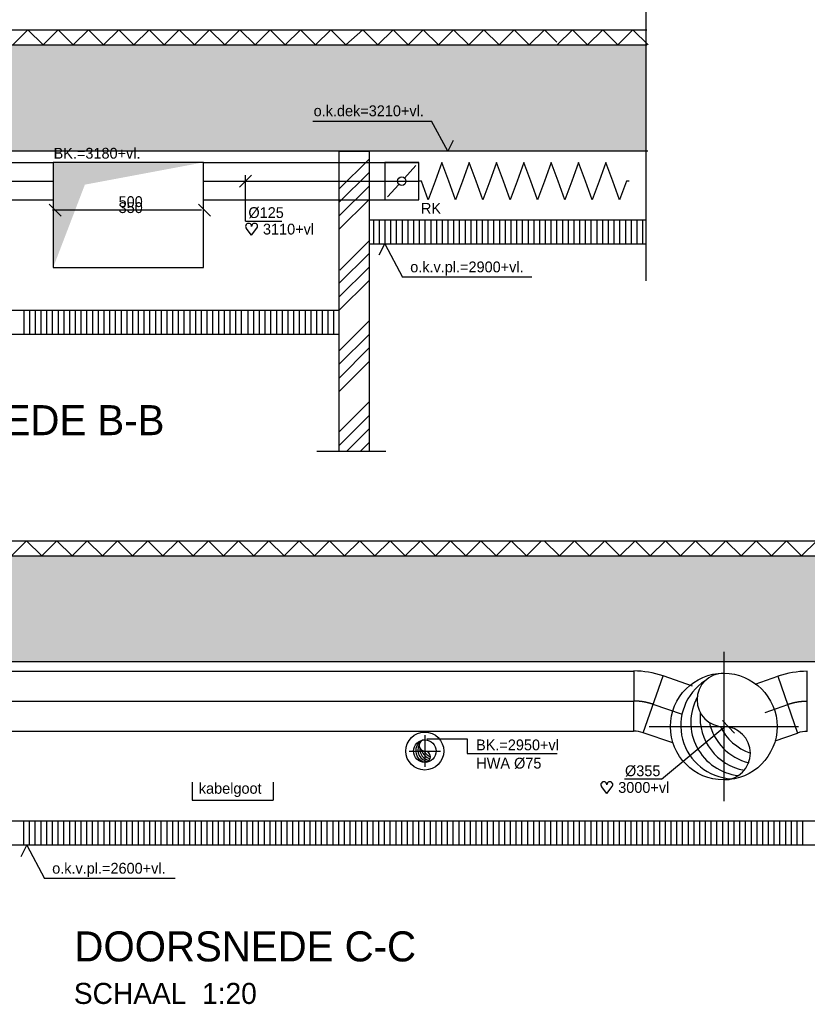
# Model space of a CAD drawing. Extents: x -36528 to 124080, y 290752 to 374852.
# Tile 47 of 66: x 77075 to 90178, y 309333 to 325719. Entities that reach past the tile are written whole.
import ezdxf
from ezdxf.enums import TextEntityAlignment as Align

# ---------------------------------------------------------------- set-up
doc = ezdxf.new("R2010")
doc.units = 0
doc.header["$LTSCALE"] = 100
for name, pattern in [('2322122', [47, 40, -7]), ('CENTER2', [11.25, 7.5, -1.25, 1.25, -1.25]), ('CENTER4', [5, 3.125, -0.625, 0.625, -0.625]), ('LURETOUR', [6, 4, -2])]:
    doc.linetypes.add(name, pattern=pattern)
doc.layers.get('0').update_dxf_attribs({"linetype": 'CONTINUOUS'})
for name, color, linetype in [('BOUW', 8, 'CONTINUOUS'), ('WL521---', 4, 'CONTINUOUS'), ('WL570---', 3, 'CONTINUOUS'), ('WL570---_HARTLIJN', 7, 'CONTINUOUS'), ('WL570---_RETOUR', 3, 'CONTINUOUS'), ('WL570---_TOEVOER', 3, 'CONTINUOUS'), ('WM561---', 1, 'CONTINUOUS'), ('WM570---', 1, 'CONTINUOUS')]:
    doc.layers.add(name, color=color, linetype=linetype)
doc.styles.add('BURO-018', font='BUROFONT.shx', dxfattribs={"height": 180})
doc.styles.add('BURO-035', font='BUROFONT.shx', dxfattribs={"height": 350})
doc.styles.add('BURO-050', font='BUROFONT.shx', dxfattribs={"height": 500})

# ---------------------------------------------------------------- blocks, each defined once
blk = doc.blocks.new('LU-1D-K-7D')
at = {"color": 0, "linetype": 'CONTINUOUS'}
for p, q in [((-0.5, 62.5), (0.5, 62.5)), ((-0.5, -62.5), (0.5, -62.5))]:
    blk.add_line(p, q, dxfattribs=at)
at = {"layer": 'WL570---_HARTLIJN', "linetype": 'CENTER2'}
blk.add_line((-0.5, 0), (0.5, 0), dxfattribs=at)
blk = doc.blocks.new('LU-2-KIZ')
at = {"color": 0, "linetype": 'CONTINUOUS'}
for p, q in [((-0.5, 0.5), (0.5, 0.5)), ((-0.5, -0.5), (-0.5, 0.5)), ((0.5, 0.5), (0.5, -0.5)), ((0.5, -0.5), (-0.5, -0.5))]:
    blk.add_line(p, q, dxfattribs=at)
for points in [[(-0.5, 0.5), (-0.2887, 0.2887), (0.5, 0.5)], [(-0.5, 0.5), (-0.2887, 0.2887), (-0.5, -0.5)]]:
    blk.add_solid(points, dxfattribs=at)
blk = doc.blocks.new('LU-1D-F-7D2BC')
at = {"color": 0, "linetype": 'CONTINUOUS'}
for p, q in [((-341.2, 0), (-318.5, 62.5)), ((-318.5, 62.5), (-295.7, 0)), ((-250.2, 0), (-227.5, 62.5)), ((-227.5, 62.5), (-204.7, 0)), ((-159.2, 0), (-136.5, 62.5)), ((-136.5, 62.5), (-113.7, 0)), ((-68.2, 0), (-45.5, 62.5)), ((-45.5, 62.5), (-22.7, 0)), ((22.7, 0), (45.5, 62.5)), ((45.5, 62.5), (68.2, 0)), ((113.7, 0), (136.5, 62.5)), ((136.5, 62.5), (159.2, 0)), ((204.7, 0), (227.5, 62.5)), ((227.5, 62.5), (250.2, 0)), ((295.7, 0), (318.5, 62.5)), ((318.5, 62.5), (341.2, 0)), ((-350, 0), (-341.2, 0)), ((-295.7, 0), (-273, -62.5)), ((-273, -62.5), (-250.2, 0)), ((-204.7, 0), (-182, -62.5)), ((-182, -62.5), (-159.2, 0)), ((-113.7, 0), (-91, -62.5)), ((-91, -62.5), (-68.2, 0)), ((-22.7, 0), (0, -62.5)), ((0, -62.5), (22.7, 0)), ((68.2, 0), (91, -62.5)), ((91, -62.5), (113.7, 0)), ((159.2, 0), (182, -62.5)), ((182, -62.5), (204.7, 0)), ((250.2, 0), (273, -62.5)), ((273, -62.5), (295.7, 0)), ((341.2, 0), (350, 0))]:
    blk.add_line(p, q, dxfattribs=at)
blk = doc.blocks.new('LU-1D-KL-7D70')
at = {"color": 0, "linetype": 'CONTINUOUS'}
for p, q in [((-56.4, 62.5), (-56.4, -62.5)), ((56.4, 62.5), (-56.4, 62.5)), ((47, 52), (9.5, 10.5)), ((56.4, -62.5), (56.4, 62.5)), ((-9.5, -10.5), (-47, -52)), ((-56.4, -62.5), (56.4, -62.5))]:
    blk.add_line(p, q, dxfattribs=at)
blk.add_circle((0, 0), 14.1, dxfattribs=at)
blk = doc.blocks.new('HART')
at = {"color": 1}
for q in [(-39.7, 52.4), (39.7, 52.4)]:
    blk.add_line((0, 0), q, dxfattribs=at)
for centre, start, end in [((-22.1, 65.7), 0, 217.18669), ((22.1, 65.7), 322.81331, 180)]:
    blk.add_arc(centre, 22.1, start, end, dxfattribs=at)
blk = doc.blocks.new('*U107', base_point=(5625, 350858))
at = {"color": 0, "linetype": 'CONTINUOUS'}
for p, q in [((5525, 351070), (5725, 351270)), ((5625, 350508), (5625, 351270)), ((5625, 350508), (6231, 350508))]:
    blk.add_line(p, q, dxfattribs=at)
at = {"layer": 'WM570---', "linetype": 'CONTINUOUS', "style": 'BURO-018'}
blk.add_text('%%c125', height=180, dxfattribs=at).set_placement((5675, 350558))
blk = doc.blocks.new('LU-1-KI2')
at = {"color": 0, "linetype": 'CONTINUOUS'}
blk.add_circle((0, 0), 0.5, dxfattribs=at)
for centre, start, end in [((0.0975, 0.0096), 122.9221, 266.96282), ((0.1913, 0.0381), 151.65219, 263.78191), ((0.2778, 0.0843), 174.6069, 260.27165), ((0.3536, 0.1464), 192.3501, 256.12328), ((0.4157, 0.2222), 206.10279, 250.64194)]:
    blk.add_arc(centre, 0.5, start, end, dxfattribs=at)
at = {"layer": 'WL570---_HARTLIJN', "linetype": 'CENTER4'}
for p, q in [((0, 0.7), (0, -0.7)), ((-0.7, 0), (0.7, 0))]:
    blk.add_line(p, q, dxfattribs=at)
at = {"layer": 'WL570---_HARTLIJN', "color": 0, "linetype": 'CONTINUOUS'}
for centre, start, end in [((0, 0.25), 90, 270), ((0, -0.25), 270, 90)]:
    blk.add_arc(centre, 0.25, start, end, dxfattribs=at)
blk = doc.blocks.new('LU-1D-K-C8')
at = {"color": 0, "linetype": 'CONTINUOUS'}
for p, q in [((-0.5, 100), (0.5, 100)), ((-0.5, -100), (0.5, -100))]:
    blk.add_line(p, q, dxfattribs=at)
at = {"layer": 'WL570---_HARTLIJN', "linetype": 'CENTER2'}
blk.add_line((-0.5, 0), (0.5, 0), dxfattribs=at)
blk = doc.blocks.new('LU-1D-B-1-C813C8')
at = {"color": 0, "linetype": 'CONTINUOUS'}
for p, q in [((-33.5, 100), (-33.5, -100)), ((64.2, -83.7), (-0.9, 105.4))]:
    blk.add_line(p, q, dxfattribs=at)
for radius in [100, 300]:
    blk.add_arc((-33.5, 200), radius, 270, 289, dxfattribs=at)
at = {"layer": 'WL570---_HARTLIJN', "linetype": 'CENTER4'}
blk.add_arc((-33.5, 200), 200, 270, 289, dxfattribs=at)

msp = doc.modelspace()

# ---------------------------------------------------------------- hatches: boundary and pattern name
at = {"layer": 'WM570---'}
h = msp.add_hatch(dxfattribs=at)
h.set_pattern_fill('AR-SAND', color=8, scale=5, style=0)
h.paths.add_polyline_path([(67721.234, 325299.631), (65987.019, 325299.631), (65987.019, 323532.037), (67721.234, 323532.037)])
h.paths.add_polyline_path([(74996.713, 325299.631), (67721.234, 325299.631), (67721.234, 323532.037), (74996.713, 323532.037)])
h.paths.add_polyline_path([(77906.024, 325299.631), (74996.713, 325299.631), (74996.713, 323532.037), (77906.024, 323532.037)])
h = msp.add_hatch(dxfattribs=at)
h.set_pattern_fill('AR-SAND', color=8, scale=5, style=0)
h.paths.add_polyline_path([(81528.587, 325299.631), (78656.5, 325299.631), (77906.024, 325299.631), (77906.024, 323532.037), (81528.587, 323532.037)])
h.paths.add_polyline_path([(86202.26, 325299.631), (81528.587, 325299.631), (81528.587, 323532.037), (86202.26, 323532.037)])
h.paths.add_polyline_path([(87499.437, 325299.631), (86202.26, 325299.631), (86202.26, 323532.037), (87499.437, 323532.037)])
h.paths.add_polyline_path([(77591.399, 323352.268), (79127.612, 323352.268), (79127.612, 323640.908), (77591.399, 323640.908)], flags=9)
h.paths.add_polyline_path([(81918.519, 324060.103), (83901.665, 324060.103), (83901.665, 324339.541), (81918.519, 324339.541)], flags=24)
h = msp.add_hatch(dxfattribs=at)
h.set_pattern_fill('AR-SAND', color=8, scale=5, style=0)
h.set_pattern_definition([(37.5, (-317912.17, -1040379.3), (-8.000156, 244.70662), [0, -193.04, 0, -215.9, 0, -206.375]), (7.5, (-317912.17, -1040379.3), (224.76164, 358.41255), [0, -104.14, 0, -173.99, 0, -66.675]), (327.5, (-318068.38, -1040379.3), (395.496185, 0.718592), [0, -63.5, 0, -228.6, 0, -298.45]), (317.5, (-318068.38, -1040379.3), (381.77823, 111.46466), [0, -31.75, 0, -149.86, 0, -171.45])])
h.paths.add_polyline_path([(68944.414, 316798.027), (68944.414, 315030.433), (71092.272, 315030.433), (71092.272, 316798.027)])
h.paths.add_polyline_path([(71092.272, 316798.027), (71092.272, 315030.433), (77878.572, 315030.433), (77878.572, 316798.027)])
h.paths.add_polyline_path([(84725.782, 315030.433), (84725.782, 316798.027), (84178.702, 316798.027), (77878.572, 316798.027), (77878.572, 315030.433)])
h.paths.add_polyline_path([(84725.782, 316798.027), (84725.782, 315030.433), (91444.327, 315030.433), (91444.327, 316798.027)])
h.paths.add_polyline_path([(91444.327, 315030.433), (93426.667, 315030.433), (93426.667, 316798.027), (91444.327, 316798.027)])
h.paths.add_polyline_path([(72921, 315409.339), (74904.146, 315409.339), (74904.146, 315688.777), (72921, 315688.777)], flags=24)

# ---------------------------------------------------------------- linework, layer by layer
at = {"layer": 'BOUW'}
for p, q in [((87499.437, 321372.466), (87499.437, 326096.64)), ((65987.019, 325549.631), (78656.5, 325549.631)), ((76958.684, 325299.631), (77210.611, 325549.631)), ((77210.611, 325549.631), (77462.538, 325299.631)), ((77462.538, 325299.631), (77714.465, 325549.631)), ((77714.465, 325549.631), (77966.392, 325299.631)), ((77966.392, 325299.631), (78218.319, 325549.631)), ((78218.319, 325549.631), (78470.246, 325299.631)), ((78470.246, 325299.631), (78722.172, 325549.631)), ((78656.5, 325549.631), (87510.429, 325549.631)), ((78722.172, 325549.631), (78974.099, 325299.631)), ((78974.099, 325299.631), (79226.026, 325549.631)), ((79226.026, 325549.631), (79477.953, 325299.631)), ((79477.953, 325299.631), (79729.88, 325549.631)), ((79729.88, 325549.631), (79981.807, 325299.631)), ((79981.807, 325299.631), (80233.734, 325549.631)), ((80233.734, 325549.631), (80485.661, 325299.631)), ((80485.661, 325299.631), (80737.588, 325549.631)), ((80737.588, 325549.631), (80989.515, 325299.631)), ((80989.515, 325299.631), (81241.442, 325549.631)), ((81241.442, 325549.631), (81493.369, 325299.631)), ((81493.369, 325299.631), (81745.296, 325549.631)), ((81745.296, 325549.631), (81997.223, 325299.631)), ((81997.223, 325299.631), (82249.15, 325549.631)), ((82249.15, 325549.631), (82501.077, 325299.631)), ((82501.077, 325299.631), (82781.724, 325549.631)), ((82781.724, 325549.631), (83033.651, 325299.631)), ((83033.651, 325299.631), (83285.578, 325549.631)), ((83285.578, 325549.631), (83537.505, 325299.631)), ((83537.505, 325299.631), (83789.432, 325549.631)), ((83789.432, 325549.631), (84041.359, 325299.631)), ((84041.359, 325299.631), (84293.286, 325549.631)), ((84293.286, 325549.631), (84545.213, 325299.631)), ((84545.213, 325299.631), (84797.14, 325549.631)), ((84797.14, 325549.631), (85049.067, 325299.631)), ((85049.067, 325299.631), (85300.994, 325549.631)), ((85300.994, 325549.631), (85552.921, 325299.631)), ((85552.921, 325299.631), (85804.848, 325549.631)), ((85804.848, 325549.631), (86013.38, 325342.693)), ((86017.952, 325299.631), (86269.879, 325549.631)), ((86269.879, 325549.631), (86521.806, 325299.631)), ((86521.806, 325299.631), (86773.733, 325549.631)), ((86773.733, 325549.631), (87025.66, 325299.631)), ((87025.66, 325299.631), (87277.587, 325549.631)), ((87277.587, 325549.631), (87529.514, 325299.631)), ((65987.019, 325299.631), (78656.5, 325299.631)), ((78656.5, 325299.631), (87510.429, 325299.631)), ((87523.348, 323532.037), (65987.019, 323532.037)), ((87499.437, 322382.037), (82888.75, 322382.037)), ((82965.11, 321982.037), (82965.11, 322370.918)), ((83060.36, 321982.037), (83060.36, 322370.918)), ((83155.61, 321982.037), (83155.61, 322370.918)), ((83250.86, 321982.037), (83250.86, 322370.918)), ((83346.11, 321982.037), (83346.11, 322370.918)), ((83441.36, 321982.037), (83441.36, 322370.918)), ((83536.61, 321982.037), (83536.61, 322370.918)), ((83631.86, 321982.037), (83631.86, 322370.918)), ((83727.11, 321982.037), (83727.11, 322370.918)), ((83822.36, 321982.037), (83822.36, 322370.918)), ((83917.61, 321982.037), (83917.61, 322370.918)), ((84012.86, 321982.037), (84012.86, 322370.918)), ((84108.11, 321982.037), (84108.11, 322370.918)), ((84203.36, 321982.037), (84203.36, 322370.918)), ((84298.61, 321982.037), (84298.61, 322370.918)), ((84393.86, 321982.037), (84393.86, 322370.918)), ((84489.11, 321982.037), (84489.11, 322370.918)), ((84584.36, 321982.037), (84584.36, 322370.918)), ((84679.61, 321982.037), (84679.61, 322370.918)), ((84774.86, 321982.037), (84774.86, 322370.918)), ((84870.11, 321982.037), (84870.11, 322370.918)), ((84965.36, 321982.037), (84965.36, 322370.918)), ((85060.61, 321982.037), (85060.61, 322370.918)), ((85155.86, 321982.037), (85155.86, 322370.918)), ((85251.11, 321982.037), (85251.11, 322370.918)), ((85346.36, 321982.037), (85346.36, 322370.918)), ((85441.61, 321982.037), (85441.61, 322370.918)), ((85536.86, 321982.037), (85536.86, 322370.918)), ((85632.11, 321982.037), (85632.11, 322370.918)), ((85727.36, 321982.037), (85727.36, 322370.918)), ((85822.61, 321982.037), (85822.61, 322370.918)), ((85917.86, 321982.037), (85917.86, 322370.918)), ((86013.11, 321982.037), (86013.11, 322370.918)), ((86013.36, 321982.037), (86013.36, 322370.918)), ((86108.36, 321982.037), (86108.36, 322370.918)), ((86108.61, 321982.037), (86108.61, 322370.918)), ((86203.61, 321982.037), (86203.61, 322370.918)), ((86203.86, 321982.037), (86203.86, 322370.918)), ((86298.86, 321982.037), (86298.86, 322370.918)), ((86299.11, 321982.037), (86299.11, 322370.918)), ((86394.11, 321982.037), (86394.11, 322370.918)), ((86489.36, 321982.037), (86489.36, 322370.918)), ((86584.61, 321982.037), (86584.61, 322370.918)), ((86679.86, 321982.037), (86679.86, 322370.918)), ((86775.11, 321982.037), (86775.11, 322370.918)), ((86870.36, 321982.037), (86870.36, 322370.918)), ((86965.61, 321982.037), (86965.61, 322370.918)), ((87060.86, 321982.037), (87060.86, 322370.918)), ((87156.11, 321982.037), (87156.11, 322370.918)), ((87251.36, 321982.037), (87251.36, 322370.918)), ((87346.61, 321982.037), (87346.61, 322370.918)), ((87441.86, 321982.037), (87441.86, 322370.918)), ((87499.437, 321982.037), (82888.75, 321982.037)), ((77146.552, 320482.037), (77146.552, 320870.918)), ((77241.802, 320482.037), (77241.802, 320870.918)), ((77337.052, 320482.037), (77337.052, 320870.918)), ((77432.302, 320482.037), (77432.302, 320870.918)), ((77527.552, 320482.037), (77527.552, 320870.918)), ((77622.802, 320482.037), (77622.802, 320870.918)), ((77718.052, 320482.037), (77718.052, 320870.918)), ((77813.302, 320482.037), (77813.302, 320870.918)), ((77908.552, 320482.037), (77908.552, 320870.918)), ((78003.802, 320482.037), (78003.802, 320870.918)), ((78099.052, 320482.037), (78099.052, 320870.918)), ((78194.302, 320482.037), (78194.302, 320870.918)), ((78289.552, 320482.037), (78289.552, 320870.918)), ((78384.802, 320482.037), (78384.802, 320870.918)), ((78480.052, 320482.037), (78480.052, 320870.918)), ((78575.302, 320482.037), (78575.302, 320870.918)), ((78670.552, 320482.037), (78670.552, 320870.918)), ((78765.802, 320482.037), (78765.802, 320870.918)), ((78861.052, 320482.037), (78861.052, 320870.918)), ((78956.302, 320482.037), (78956.302, 320870.918)), ((79051.552, 320482.037), (79051.552, 320870.918)), ((79146.802, 320482.037), (79146.802, 320870.918)), ((79242.052, 320482.037), (79242.052, 320870.918)), ((79337.302, 320482.037), (79337.302, 320870.918)), ((79432.552, 320482.037), (79432.552, 320870.918)), ((79527.802, 320482.037), (79527.802, 320870.918)), ((79623.052, 320482.037), (79623.052, 320870.918)), ((79718.302, 320482.037), (79718.302, 320870.918)), ((79813.552, 320482.037), (79813.552, 320870.918)), ((79908.802, 320482.037), (79908.802, 320870.918)), ((80004.052, 320482.037), (80004.052, 320870.918)), ((80099.302, 320482.037), (80099.302, 320870.918)), ((80194.552, 320482.037), (80194.552, 320870.918)), ((80289.802, 320482.037), (80289.802, 320870.918)), ((80385.052, 320482.037), (80385.052, 320870.918)), ((80480.302, 320482.037), (80480.302, 320870.918)), ((80575.552, 320482.037), (80575.552, 320870.918)), ((80670.802, 320482.037), (80670.802, 320870.918)), ((80766.052, 320482.037), (80766.052, 320870.918)), ((80874.373, 320482.037), (80874.373, 320870.918)), ((80969.623, 320482.037), (80969.623, 320870.918)), ((81064.873, 320482.037), (81064.873, 320870.918)), ((81160.123, 320482.037), (81160.123, 320870.918)), ((81255.373, 320482.037), (81255.373, 320870.918)), ((81350.623, 320482.037), (81350.623, 320870.918)), ((81445.873, 320482.037), (81445.873, 320870.918)), ((81541.123, 320482.037), (81541.123, 320870.918)), ((81636.373, 320482.037), (81636.373, 320870.918)), ((81731.623, 320482.037), (81731.623, 320870.918)), ((81826.873, 320482.037), (81826.873, 320870.918)), ((81922.123, 320482.037), (81922.123, 320870.918)), ((82017.373, 320482.037), (82017.373, 320870.918)), ((82112.623, 320482.037), (82112.623, 320870.918)), ((82207.873, 320482.037), (82207.873, 320870.918)), ((82303.123, 320482.037), (82303.123, 320870.918)), ((65884.618, 317048.027), (84178.702, 317048.027)), ((76938.493, 316798.027), (77190.42, 317048.027)), ((77190.42, 317048.027), (77442.347, 316798.027)), ((77442.347, 316798.027), (77694.274, 317048.027)), ((77694.274, 317048.027), (77946.201, 316798.027)), ((77946.201, 316798.027), (78198.128, 317048.027)), ((78198.128, 317048.027), (78450.055, 316798.027)), ((78450.055, 316798.027), (78701.982, 317048.027)), ((78701.982, 317048.027), (78953.909, 316798.027)), ((78953.909, 316798.027), (79205.836, 317048.027)), ((79205.836, 317048.027), (79457.763, 316798.027)), ((79457.763, 316798.027), (79709.69, 317048.027)), ((79709.69, 317048.027), (79961.617, 316798.027)), ((79961.617, 316798.027), (80213.544, 317048.027)), ((80213.544, 317048.027), (80465.47, 316798.027)), ((80465.47, 316798.027), (80717.397, 317048.027)), ((80717.397, 317048.027), (80969.324, 316798.027)), ((80969.324, 316798.027), (81221.251, 317048.027)), ((81221.251, 317048.027), (81473.178, 316798.027)), ((81473.178, 316798.027), (81725.105, 317048.027)), ((81725.105, 317048.027), (81977.032, 316798.027)), ((81977.032, 316798.027), (82228.959, 317048.027)), ((82228.959, 317048.027), (82480.886, 316798.027)), ((82480.886, 316798.027), (82732.813, 317048.027)), ((82732.813, 317048.027), (82984.74, 316798.027)), ((82984.74, 316798.027), (83236.667, 317048.027)), ((83236.667, 317048.027), (83488.594, 316798.027)), ((83488.594, 316798.027), (83740.521, 317048.027)), ((83740.521, 317048.027), (83992.448, 316798.027)), ((83992.448, 316798.027), (84244.375, 317048.027)), ((84178.702, 317048.027), (93426.667, 317048.027)), ((84244.375, 317048.027), (84496.301, 316798.027)), ((84496.301, 316798.027), (84748.228, 317048.027)), ((84748.228, 317048.027), (85000.155, 316798.027)), ((85000.155, 316798.027), (85252.082, 317048.027)), ((85252.082, 317048.027), (85504.009, 316798.027)), ((85504.009, 316798.027), (85755.936, 317048.027)), ((85800.504, 317048.027), (86052.431, 316798.027)), ((86052.431, 316798.027), (86304.358, 317048.027)), ((86304.358, 317048.027), (86556.285, 316798.027)), ((86556.285, 316798.027), (86808.212, 317048.027)), ((86808.212, 317048.027), (87060.139, 316798.027)), ((87060.139, 316798.027), (87312.066, 317048.027)), ((87312.066, 317048.027), (87563.993, 316798.027)), ((87563.993, 316798.027), (87815.92, 317048.027)), ((87815.92, 317048.027), (88067.847, 316798.027)), ((88067.847, 316798.027), (88319.774, 317048.027)), ((88319.774, 317048.027), (88571.701, 316798.027)), ((88571.701, 316798.027), (88823.628, 317048.027)), ((88823.628, 317048.027), (89075.555, 316798.027)), ((89075.555, 316798.027), (89327.482, 317048.027)), ((89327.482, 317048.027), (89579.408, 316798.027)), ((89579.408, 316798.027), (89831.335, 317048.027)), ((89831.335, 317048.027), (90083.262, 316798.027)), ((90083.262, 316798.027), (90335.189, 317048.027)), ((65884.618, 316798.027), (84178.702, 316798.027)), ((84178.702, 316798.027), (93426.667, 316798.027)), ((93426.667, 315030.433), (65884.618, 315030.433)), ((77144.255, 311980.433), (77144.255, 312369.319)), ((77239.505, 311980.433), (77239.505, 312369.319)), ((77334.755, 311980.433), (77334.755, 312369.319)), ((77430.005, 311980.433), (77430.005, 312369.319)), ((77525.255, 311980.433), (77525.255, 312369.319)), ((77620.505, 311980.433), (77620.505, 312369.319)), ((77715.755, 311980.433), (77715.755, 312369.319)), ((77811.005, 311980.433), (77811.005, 312369.319)), ((77906.255, 311980.433), (77906.255, 312369.319)), ((78001.505, 311980.433), (78001.505, 312369.319)), ((78096.755, 311980.433), (78096.755, 312369.319)), ((78192.005, 311980.433), (78192.005, 312369.319)), ((78287.255, 311980.433), (78287.255, 312369.319)), ((78382.505, 311980.433), (78382.505, 312369.319)), ((78477.755, 311980.433), (78477.755, 312369.319)), ((78573.005, 311980.433), (78573.005, 312369.319)), ((78668.255, 311980.433), (78668.255, 312369.319)), ((78763.505, 311980.433), (78763.505, 312369.319)), ((78858.755, 311980.433), (78858.755, 312369.319)), ((78954.005, 311980.433), (78954.005, 312369.319)), ((79049.255, 311980.433), (79049.255, 312369.319)), ((79144.505, 311980.433), (79144.505, 312369.319)), ((79239.755, 311980.433), (79239.755, 312369.319)), ((79335.005, 311980.433), (79335.005, 312369.319)), ((79430.255, 311980.433), (79430.255, 312369.319)), ((79525.505, 311980.433), (79525.505, 312369.319)), ((79620.755, 311980.433), (79620.755, 312369.319)), ((79716.005, 311980.433), (79716.005, 312369.319)), ((79811.255, 311980.433), (79811.255, 312369.319)), ((79906.505, 311980.433), (79906.505, 312369.319)), ((80001.755, 311980.433), (80001.755, 312369.319)), ((80097.005, 311980.433), (80097.005, 312369.319)), ((80192.255, 311980.433), (80192.255, 312369.319)), ((80287.505, 311980.433), (80287.505, 312369.319)), ((80382.755, 311980.433), (80382.755, 312369.319)), ((80478.005, 311980.433), (80478.005, 312369.319)), ((80573.255, 311980.433), (80573.255, 312369.319)), ((80668.505, 311980.433), (80668.505, 312369.319)), ((80763.755, 311980.433), (80763.755, 312369.319)), ((80859.005, 311980.433), (80859.005, 312369.319)), ((80954.255, 311980.433), (80954.255, 312369.319)), ((81049.505, 311980.433), (81049.505, 312369.319)), ((81144.755, 311980.433), (81144.755, 312369.319)), ((81240.005, 311980.433), (81240.005, 312369.319)), ((81335.255, 311980.433), (81335.255, 312369.319)), ((81430.505, 311980.433), (81430.505, 312369.319)), ((81525.755, 311980.433), (81525.755, 312369.319)), ((81621.005, 311980.433), (81621.005, 312369.319)), ((81716.255, 311980.433), (81716.255, 312369.319)), ((81811.505, 311980.433), (81811.505, 312369.319)), ((81906.755, 311980.433), (81906.755, 312369.319)), ((82002.005, 311980.433), (82002.005, 312369.319)), ((82097.255, 311980.433), (82097.255, 312369.319)), ((82192.505, 311980.433), (82192.505, 312369.319)), ((82287.755, 311980.433), (82287.755, 312369.319)), ((82383.005, 311980.433), (82383.005, 312369.319)), ((82478.255, 311980.433), (82478.255, 312369.319)), ((82573.505, 311980.433), (82573.505, 312369.319)), ((82668.755, 311980.433), (82668.755, 312369.314)), ((82764.005, 311980.433), (82764.005, 312369.314)), ((82859.255, 311980.433), (82859.255, 312369.314)), ((82954.505, 311980.433), (82954.505, 312369.314)), ((83049.755, 311980.433), (83049.755, 312369.314)), ((83145.005, 311980.433), (83145.005, 312369.314)), ((83240.255, 311980.433), (83240.255, 312369.314)), ((83335.505, 311980.433), (83335.505, 312369.314)), ((83430.755, 311980.433), (83430.755, 312369.314)), ((83526.005, 311980.433), (83526.005, 312369.314)), ((83621.255, 311980.433), (83621.255, 312369.314)), ((83716.505, 311980.433), (83716.505, 312369.314)), ((83811.755, 311980.433), (83811.755, 312369.314)), ((83907.005, 311980.433), (83907.005, 312369.314)), ((84002.255, 311980.433), (84002.255, 312369.314)), ((84097.505, 311980.433), (84097.505, 312369.314)), ((84192.755, 311980.433), (84192.755, 312369.314)), ((84288.005, 311980.433), (84288.005, 312369.314)), ((84383.255, 311980.433), (84383.255, 312369.314)), ((84478.505, 311980.433), (84478.505, 312369.314)), ((84573.755, 311980.433), (84573.755, 312369.314)), ((84669.005, 311980.433), (84669.005, 312369.314)), ((84764.255, 311980.433), (84764.255, 312369.314)), ((84859.505, 311980.433), (84859.505, 312369.314)), ((84954.755, 311980.433), (84954.755, 312369.314)), ((85050.005, 311980.433), (85050.005, 312369.314)), ((85145.255, 311980.433), (85145.255, 312369.314)), ((85240.505, 311980.433), (85240.505, 312369.314)), ((85335.755, 311980.433), (85335.755, 312369.314)), ((85431.005, 311980.433), (85431.005, 312369.314)), ((85526.255, 311980.433), (85526.255, 312369.314)), ((85627.22, 311980.433), (85627.22, 312369.319)), ((85722.47, 311980.433), (85722.47, 312369.319)), ((85817.72, 311980.433), (85817.72, 312369.319)), ((85912.97, 311980.433), (85912.97, 312369.319)), ((86008.22, 311980.433), (86008.22, 312369.319)), ((86103.47, 311980.433), (86103.47, 312369.319)), ((86198.72, 311980.433), (86198.72, 312369.319)), ((86293.97, 311980.433), (86293.97, 312369.319)), ((86389.22, 311980.433), (86389.22, 312369.319)), ((86484.47, 311980.433), (86484.47, 312369.319)), ((86579.72, 311980.433), (86579.72, 312369.319)), ((86674.97, 311980.433), (86674.97, 312369.319)), ((86770.22, 311980.433), (86770.22, 312369.319)), ((86865.47, 311980.433), (86865.47, 312369.319)), ((86960.72, 311980.433), (86960.72, 312369.319)), ((87055.97, 311980.433), (87055.97, 312369.319)), ((87151.22, 311980.433), (87151.22, 312369.319)), ((87246.47, 311980.433), (87246.47, 312369.319)), ((87341.72, 311980.433), (87341.72, 312369.319)), ((87436.97, 311980.433), (87436.97, 312369.319)), ((87532.22, 311980.433), (87532.22, 312369.314)), ((87627.47, 311980.433), (87627.47, 312369.314)), ((87722.72, 311980.433), (87722.72, 312369.314)), ((87817.97, 311980.433), (87817.97, 312369.314)), ((87913.22, 311980.433), (87913.22, 312369.314)), ((88008.47, 311980.433), (88008.47, 312369.314)), ((88103.72, 311980.433), (88103.72, 312369.314)), ((88198.97, 311980.433), (88198.97, 312369.314)), ((88294.22, 311980.433), (88294.22, 312369.314)), ((88389.47, 311980.433), (88389.47, 312369.314)), ((88484.72, 311980.433), (88484.72, 312369.314)), ((88579.97, 311980.433), (88579.97, 312369.314)), ((88675.22, 311980.433), (88675.22, 312369.314)), ((88770.47, 311980.433), (88770.47, 312369.314)), ((88865.72, 311980.433), (88865.72, 312369.314)), ((88960.97, 311980.433), (88960.97, 312369.314)), ((89056.22, 311980.433), (89056.22, 312369.314)), ((89151.47, 311980.433), (89151.47, 312369.314)), ((89246.72, 311980.433), (89246.72, 312369.314)), ((89341.97, 311980.433), (89341.97, 312369.314)), ((89437.22, 311980.433), (89437.22, 312369.314)), ((89532.47, 311980.433), (89532.47, 312369.314)), ((89627.72, 311980.433), (89627.72, 312369.314)), ((89722.97, 311980.433), (89722.97, 312369.314)), ((89818.22, 311980.433), (89818.22, 312369.314)), ((89913.47, 311980.433), (89913.47, 312369.314)), ((90008.72, 311980.433), (90008.72, 312369.314)), ((90103.97, 311980.433), (90103.97, 312369.314))]:
    msp.add_line(p, q, dxfattribs=at)
msp.add_circle((83814.052, 313547.848), 315.532, dxfattribs=at)
at = {"layer": 'WL570---_RETOUR', "color": 8}
for p, q in [((82388.75, 318532.037), (82388.75, 323532.037)), ((82388.75, 323532.037), (82888.75, 323532.037)), ((82888.75, 323532.037), (82888.75, 318532.037)), ((82381.758, 320882.037), (70895.54, 320882.037)), ((82381.758, 320482.037), (70895.54, 320482.037)), ((83166.958, 318532.037), (82019.575, 318532.037)), ((92097.359, 312380.433), (70813.425, 312380.433)), ((92128.741, 311980.433), (70813.425, 311980.433))]:
    msp.add_line(p, q, dxfattribs=at)
at = {"layer": 'WL570---_TOEVOER', "color": 8}
for p, q in [((82386.208, 322899.175), (82886.208, 323399.175)), ((82386.208, 322674.669), (82886.208, 323174.669)), ((82386.208, 322450.162), (82886.208, 322950.162)), ((82386.208, 322225.655), (82886.208, 322725.655)), ((82399.707, 321552.137), (82899.707, 322052.137)), ((82386.208, 321327.63), (82886.208, 321827.63)), ((82386.208, 321103.124), (82886.208, 321603.124)), ((82386.208, 320878.617), (82886.208, 321378.617)), ((82386.208, 320205.098), (82886.208, 320705.098)), ((82386.208, 319980.592), (82886.208, 320480.592)), ((82389.583, 319756.085), (82889.583, 320256.085)), ((82389.583, 319531.578), (82889.583, 320031.578)), ((82389.583, 318858.06), (82889.583, 319358.06)), ((82389.583, 318633.553), (82889.583, 319133.553)), ((82512.573, 318532.037), (82889.583, 318909.047)), ((82737.08, 318532.037), (82889.583, 318684.54))]:
    msp.add_line(p, q, dxfattribs=at)
at = {"layer": 'WL570---_TOEVOER', "color": 6}
for p, q in [((79942.903, 313029.583), (79942.903, 312729.583)), ((81292.903, 313029.583), (81292.903, 312729.583)), ((79942.903, 312729.583), (81292.903, 312729.583))]:
    msp.add_line(p, q, dxfattribs=at)
at = {"layer": 'WM561---'}
for p, q in [((81953.519, 324033.306), (83925.187, 324033.306)), ((85594.32, 321435.132), (83445.639, 321435.132)), ((84516.536, 313749.577), (84516.536, 313505.745)), ((84516.536, 313505.745), (86013.936, 313505.745)), ((79660.152, 311427.303), (77489.478, 311427.303))]:
    msp.add_line(p, q, dxfattribs=at)
at = {"layer": 'WM561---', "color": 1}
msp.add_line((83846.556, 313749.577), (84516.536, 313749.577), dxfattribs=at)
at = {"layer": 'WM570---'}
for p, q in [((84194.784, 323532.037), (83925.187, 324033.306)), ((84288.578, 323710.536), (84194.784, 323532.037)), ((83054.603, 321803.344), (83148.151, 321988.262)), ((83148.151, 321988.262), (83445.639, 321435.132)), ((77098.442, 311795.515), (77191.99, 311980.433)), ((77191.99, 311980.433), (77489.478, 311427.303))]:
    msp.add_line(p, q, dxfattribs=at)
at = {"layer": 'WM570---', "linetype": 'CONTINUOUS'}
for p, q in [((77765.458, 322451.675), (77566.054, 322651.079)), ((80250.687, 322451.675), (80051.283, 322651.079)), ((80100.658, 322551.377), (77618.646, 322551.377))]:
    msp.add_line(p, q, dxfattribs=at)
at = {"layer": 'WM570---', "color": 1}
for p, q in [((88766.619, 314054.101), (88966.023, 313843.959)), ((87752.456, 313079.462), (88803.128, 313956.962)), ((87752.456, 313079.462), (87137.304, 313079.462))]:
    msp.add_line(p, q, dxfattribs=at)

# ---------------------------------------------------------------- block references
at = {"layer": 'WL521---', "linetype": '2322122', "xscale": 375, "yscale": 375, "zscale": 375}
msp.add_blockref('LU-1-KI2', (83814.052, 313547.848), dxfattribs=at)
at = {"layer": 'WL570---_RETOUR', "linetype": 'LURETOUR'}
for name, p, xscale, yscale, zscale in [('LU-1D-K-7D', (73941.076, 323031.518), 7404.352815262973, 5, 5), ('LU-1D-K-7D', (81917.942, 323031.518), 3556.627838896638, 5, 5), ('LU-1-KI2', (88787.451, 313955.433), 1775, 1775, 1775), ('LU-1D-K-C8', (80310.629, 314379.914), 13955.84796120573, 5, 5)]:
    msp.add_blockref(name, p, dxfattribs=dict(at, xscale=xscale, yscale=yscale, zscale=zscale))
at = {"layer": 'WL570---_RETOUR', "linetype": 'CONTINUOUS', "xscale": 5, "yscale": 5, "zscale": 5}
msp.add_blockref('LU-1D-KL-7D70', (83430.375, 323031.518), dxfattribs=at)
at = {"layer": 'WL570---_RETOUR', "linetype": 'LURETOUR', "yscale": 5, "zscale": 5}
for name, p, xscale, rotation in [('LU-1D-F-7D2BC', (85462.625, 323031.518), 5, 180), ('LU-1D-B-1-C813C8', (87455.895, 314379.914), 5, 160.8006017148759), ('LU-1D-K-C8', (87858.329, 314239.776), 517.5876203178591, 160.8006017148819), ('LU-1D-K-C8', (89664.038, 314254.426), 398.4621633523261, 19.19939828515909), ('LU-1D-B-1-C813C8', (90010.222, 314374.976), 5, 180)]:
    msp.add_blockref(name, p, dxfattribs=dict(at, xscale=xscale, rotation=rotation))
at = {"layer": 'WL570---_TOEVOER', "linetype": 'CONTINUOUS', "xscale": -1750, "yscale": 2500, "zscale": 5, "rotation": 90}
msp.add_blockref('LU-2-KIZ', (78881.135, 322469.018), dxfattribs=at)
at = {"layer": 'WM570---'}
msp.add_blockref('*U107', (80829.689, 322719.018), dxfattribs=at)
at = {"layer": 'WM570---', "xscale": 2.25, "yscale": 2.25, "zscale": 2.25}
for p in [(80932.5, 322132.128), (86842.433, 312839.656)]:
    msp.add_blockref('HART', p, dxfattribs=at)

# ---------------------------------------------------------------- texts
at = {"layer": 'WL570---', "color": 1, "style": 'BURO-018'}
msp.add_text('BK.=2950+vl', height=180, dxfattribs=at).set_placement((84667.037, 313560.553))
at = {"layer": 'WL570---_RETOUR', "color": 1, "style": 'BURO-018'}
for s, p in [('o.k.dek=3210+vl.', (81965.092, 324112.889)), ('BK.=3180+vl.', (77639.506, 323406.588)), ('RK', (83750.047, 322489.857))]:
    msp.add_text(s, height=180, dxfattribs=at).set_placement(p)
at = {"layer": 'WL570---_RETOUR', "color": 4, "style": 'BURO-050'}
for s, p in [('DOORSNEDE B-B', (73872.891, 318804.786)), ('DOORSNEDE C-C', (77985.553, 310046.87))]:
    msp.add_text(s, height=500, dxfattribs=at).set_placement(p)
at = {"layer": 'WL570---_RETOUR', "color": 3, "style": 'BURO-035'}
msp.add_text('SCHAAL  1:20', height=350, dxfattribs=at).set_placement((77975.496, 309339.331))
at = {"layer": 'WM561---', "color": 1, "style": 'BURO-018'}
for s, p in [('o.k.v.pl.=2900+vl.', (83571.343, 321515.111)), ('HWA %%c75', (84670.737, 313256.313)), ('kabelgoot', (80055.153, 312837.196)), ('o.k.v.pl.=2600+vl.', (77615.182, 311507.282))]:
    msp.add_text(s, height=180, dxfattribs=at).set_placement(p)
at = {"layer": 'WM570---', "linetype": 'CONTINUOUS', "style": 'BURO-018'}
for s, p in [('500', (78921.039, 322601.377)), ('350', (78921.039, 322501.377))]:
    msp.add_text(s, height=180, dxfattribs=at).set_placement(p, align=Align.CENTER)
at = {"layer": 'WM570---', "color": 1, "style": 'BURO-018'}
for s, p in [('3110+vl', (81121.902, 322144.368)), ('3000+vl', (87031.835, 312851.897))]:
    msp.add_text(s, height=180, dxfattribs=at).set_placement(p)
at = {"layer": 'WM570---', "linetype": 'CONTINUOUS', "style": 'BURO-018'}
msp.add_text('%%c355', height=180, dxfattribs=at).set_placement((87733.761, 313129.462), align=Align.RIGHT)

doc.saveas('drawing.dxf')
